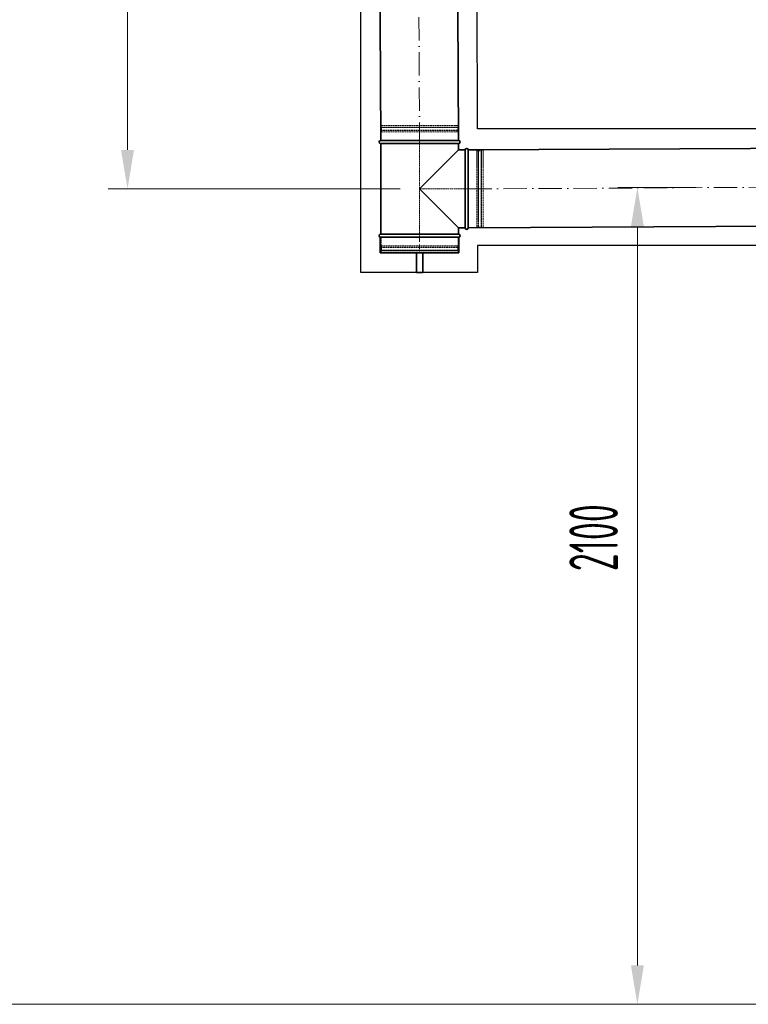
# Model space of a CAD drawing. Header units: millimetres. Extents: x -20688 to 44066, y -7315 to 67290.
# Tile 42 of 75: x -17341 to -15469, y 44552 to 47081. Entities that reach past the tile are written whole.
import ezdxf

# ---------------------------------------------------------------- set-up
doc = ezdxf.new("R2010")
doc.units = ezdxf.units.MM
for name, pattern in [('ACAD_ISO02W100', [15, 12, -3]), ('ACAD_ISO10W100', [18, 12, -3, 0, -3]), ('phl_thick', [0])]:
    doc.linetypes.add(name, pattern=pattern)
for name, color, linetype, lineweight in [('VZT_0D EHA (VÝFUK)', 14, 'Continuous', 35), ('VZT_13 EHA (VÝFUK) - OBRYS', 14, 'Continuous', 35), ('VZT_14 EHA (VÝFUK) - OSA', 14, 'ACAD_ISO10W100', 5), ('VZT_50 POPIS - OBECNE', 7, 'Continuous', 13)]:
    doc.layers.add(name, color=color, linetype=linetype, lineweight=lineweight)
doc.layers.add('VZT_15 EHA (VÝFUK) - NETISK', color=8, linetype='ACAD_ISO02W100', lineweight=5, plot=False)
doc.layers.add('VZT_IZOLACE - TEPELNÁ', color=6, linetype='IZOLACE TEPELNA')
doc.styles.add('EVORA_125', font='isocp.shx', dxfattribs={"width": 0.6, "height": 125})
doc.styles.get("Standard").update_dxf_attribs({"font": 'arial.ttf'})
doc.linetypes.add('IZOLACE TEPELNA', pattern='A,12.7,-1.5,["T",Standard,S=2.54,R=0,X=0,Y=-1.27],-3', length=17.2)

msp = doc.modelspace()

# ---------------------------------------------------------------- linework, layer by layer
at = {"color": 8, "lineweight": 13, "ltscale": 0.5}
msp.add_line((-11072.1, 44552), (-19842.1, 44552), dxfattribs=at)
at = {"layer": 'VZT_0D EHA (VÝFUK)'}
for p, q in [((-16321.1, 46482.2), (-16321.1, 46432.2)), ((-16305.1, 46432.2), (-16305.1, 46482.2)), ((-16321.1, 46432.2), (-16305.1, 46432.2))]:
    msp.add_line(p, q, dxfattribs=at)
at = {"layer": 'VZT_13 EHA (VÝFUK) - OBRYS'}
for p, q in [((-16413.1, 46771.2), (-16213.1, 46771.2)), ((-16213.1, 46763.2), (-16413.1, 46763.2)), ((-16413.1, 46530.2), (-16413.1, 46763.2)), ((-16313.1, 46646.7), (-16213.1, 46746.7)), ((-16213.1, 46746.7), (-16213.1, 46763.2)), ((-16213.1, 46746.7), (-16196.1, 46746.7)), ((-16196.1, 46546.7), (-16196.1, 46746.7)), ((-16188.1, 46746.7), (-16188.1, 46546.7)), ((-16213.1, 46546.7), (-16313.1, 46646.7)), ((-16213.1, 46546.7), (-16196.1, 46546.7)), ((-16213.1, 46530.2), (-16213.1, 46546.7)), ((-16212.1, 46522.2), (-16414.1, 46522.2)), ((-16414.1, 46522.2), (-16414.1, 46482.2)), ((-16413.1, 46530.2), (-16213.1, 46530.2)), ((-16213.1, 46522.2), (-16413.1, 46522.2)), ((-16212.1, 46522.2), (-16212.1, 46482.2)), ((-16212.1, 46482.2), (-16414.1, 46482.2))]:
    msp.add_line(p, q, dxfattribs=at)
for points in [[(-16413.1, 46770.7), (-16422.8, 48618.8)], [(-16213.1, 46771.7), (-16222.8, 48619.8)], [(-14919.3, 46753.3), (-16188.1, 46746.6)], [(-14918.3, 46553.3), (-16187, 46546.6)]]:
    msp.add_lwpolyline(points, dxfattribs=at)
for centre, start, end in [((-16413.1, 46767.2), 90, 270), ((-16213.1, 46767.2), 270, 90), ((-16192.1, 46746.7), 0, 180), ((-16192.1, 46546.7), 180, 0), ((-16413.1, 46526.2), 90, 270), ((-16213.1, 46526.2), 270, 90)]:
    msp.add_arc(centre, 4, start, end, dxfattribs=at)
at = {"layer": 'VZT_14 EHA (VÝFUK) - OSA', "ltscale": 5}
for points in [[(-16322.8, 48619.3), (-16313.1, 46771.2)], [(-16187.6, 46646.6), (-14918.8, 46653.3)]]:
    msp.add_lwpolyline(points, dxfattribs=at)
at = {"layer": 'VZT_14 EHA (VÝFUK) - OSA', "ltscale": 0.3}
for points in [[(-16313.1, 46522.2), (-16313.1, 46771.2)], [(-16188.1, 46646.7), (-16313.1, 46646.7)]]:
    msp.add_lwpolyline(points, dxfattribs=at)
at = {"layer": 'VZT_14 EHA (VÝFUK) - OSA'}
msp.add_lwpolyline([(-16313.1, 46522.2), (-16313.1, 46482.2)], dxfattribs=at)
at = {"layer": 'VZT_15 EHA (VÝFUK) - NETISK', "ltscale": 0.4}
for p, q in [((-16413.1, 46804.7), (-16213.1, 46804.7)), ((-16413.1, 46804.2), (-16413.1, 46804.7)), ((-16413.1, 46804.2), (-16213.1, 46804.2)), ((-16413.1, 46797.2), (-16213.1, 46797.2)), ((-16413.1, 46796.7), (-16413.1, 46797.2)), ((-16413.1, 46796.7), (-16213.1, 46796.7)), ((-16412.1, 46809.2), (-16214.1, 46809.2)), ((-16412.1, 46805.2), (-16412.1, 46809.2)), ((-16412.1, 46805.2), (-16214.1, 46805.2)), ((-16412.1, 46793.2), (-16214.1, 46793.2)), ((-16412.1, 46771.2), (-16412.1, 46793.2)), ((-16411.1, 46804.7), (-16411.1, 46805.2)), ((-16411.1, 46797.2), (-16411.1, 46804.2)), ((-16411.1, 46793.2), (-16411.1, 46796.7)), ((-16215.1, 46804.7), (-16215.1, 46805.2)), ((-16215.1, 46797.2), (-16215.1, 46804.2)), ((-16215.1, 46793.2), (-16215.1, 46796.7)), ((-16214.1, 46805.2), (-16214.1, 46809.2)), ((-16214.1, 46771.2), (-16214.1, 46793.2)), ((-16213.1, 46804.2), (-16213.1, 46804.7)), ((-16213.1, 46796.7), (-16213.1, 46797.2)), ((-16188.1, 46745.7), (-16166.1, 46745.7)), ((-16166.1, 46745.7), (-16166.1, 46547.7)), ((-16166.1, 46744.7), (-16162.6, 46744.7)), ((-16162.6, 46746.7), (-16162.6, 46546.7)), ((-16162.6, 46746.7), (-16162.1, 46746.7)), ((-16162.1, 46746.7), (-16162.1, 46546.7)), ((-16162.1, 46744.7), (-16155.1, 46744.7)), ((-16155.1, 46746.7), (-16155.1, 46546.7)), ((-16155.1, 46746.7), (-16154.6, 46746.7)), ((-16154.6, 46746.7), (-16154.6, 46546.7)), ((-16154.6, 46744.7), (-16154.1, 46744.7)), ((-16154.1, 46745.7), (-16154.1, 46547.7)), ((-16154.1, 46745.7), (-16150.1, 46745.7)), ((-16150.1, 46745.7), (-16150.1, 46547.7)), ((-16188.1, 46547.7), (-16166.1, 46547.7)), ((-16166.1, 46548.7), (-16162.6, 46548.7)), ((-16162.6, 46546.7), (-16162.1, 46546.7)), ((-16162.1, 46548.7), (-16155.1, 46548.7)), ((-16155.1, 46546.7), (-16154.6, 46546.7)), ((-16154.6, 46548.7), (-16154.1, 46548.7)), ((-16154.1, 46547.7), (-16150.1, 46547.7)), ((-16412.1, 46500.2), (-16412.1, 46522.2)), ((-16214.1, 46500.2), (-16214.1, 46522.2)), ((-16413.1, 46496.7), (-16213.1, 46496.7)), ((-16413.1, 46496.2), (-16413.1, 46496.7)), ((-16413.1, 46496.2), (-16213.1, 46496.2)), ((-16413.1, 46489.2), (-16213.1, 46489.2)), ((-16413.1, 46488.7), (-16413.1, 46489.2)), ((-16413.1, 46488.7), (-16213.1, 46488.7)), ((-16412.1, 46500.2), (-16214.1, 46500.2)), ((-16412.1, 46488.2), (-16214.1, 46488.2)), ((-16412.1, 46484.2), (-16412.1, 46488.2)), ((-16411.1, 46496.7), (-16411.1, 46500.2)), ((-16411.1, 46489.2), (-16411.1, 46496.2)), ((-16411.1, 46488.2), (-16411.1, 46488.7)), ((-16215.1, 46496.7), (-16215.1, 46500.2)), ((-16215.1, 46489.2), (-16215.1, 46496.2)), ((-16215.1, 46488.2), (-16215.1, 46488.7)), ((-16214.1, 46484.2), (-16214.1, 46488.2)), ((-16213.1, 46496.2), (-16213.1, 46496.7)), ((-16213.1, 46488.7), (-16213.1, 46489.2)), ((-16412.1, 46484.2), (-16214.1, 46484.2))]:
    msp.add_line(p, q, dxfattribs=at)
at = {"layer": 'VZT_50 POPIS - OBECNE', "linetype": 'phl_thick'}
for p, q in [((-17063.5, 46746.7), (-17063.5, 48519.3)), ((-16363.1, 46646.7), (-17113.5, 46646.7)), ((-15603.2, 46649.9), (-15803.5, 46649.9)), ((-15753.5, 44652), (-15753.5, 46549.9))]:
    msp.add_line(p, q, dxfattribs=at)
for points in [[(-17080.2, 46746.7), (-17046.9, 46746.7), (-17063.5, 46646.7)], [(-15770.2, 46549.9), (-15736.8, 46549.9), (-15753.5, 46649.9)], [(-15770.2, 44652), (-15736.8, 44652), (-15753.5, 44552)]]:
    msp.add_solid(points, dxfattribs=at)
at = {"layer": 'VZT_IZOLACE - TEPELNÁ', "ltscale": 0.5}
for p, q in [((-16164.1, 46800.8), (-16166.9, 48138.4)), ((-16464.1, 46432.2), (-16464.1, 47896.2)), ((-15383.6, 46800.8), (-16164.1, 46800.8)), ((-15383.6, 46500.8), (-16164.1, 46500.8)), ((-16164.1, 46500.8), (-16164.1, 46482.2)), ((-16164.1, 46482.2), (-16164.1, 46432.2)), ((-16414.1, 46432.2), (-16464.1, 46432.2)), ((-16164.1, 46432.2), (-16414.1, 46432.2))]:
    msp.add_line(p, q, dxfattribs=at)

# ---------------------------------------------------------------- texts
at = {"layer": 'VZT_50 POPIS - OBECNE', "linetype": 'phl_thick', "insert": (-15866, 45750.7), "char_height": 125, "attachment_point": 5, "rotation": 90, "style": 'EVORA_125'}
msp.add_mtext('\\A1;2100', dxfattribs=at)

doc.saveas('drawing.dxf')
